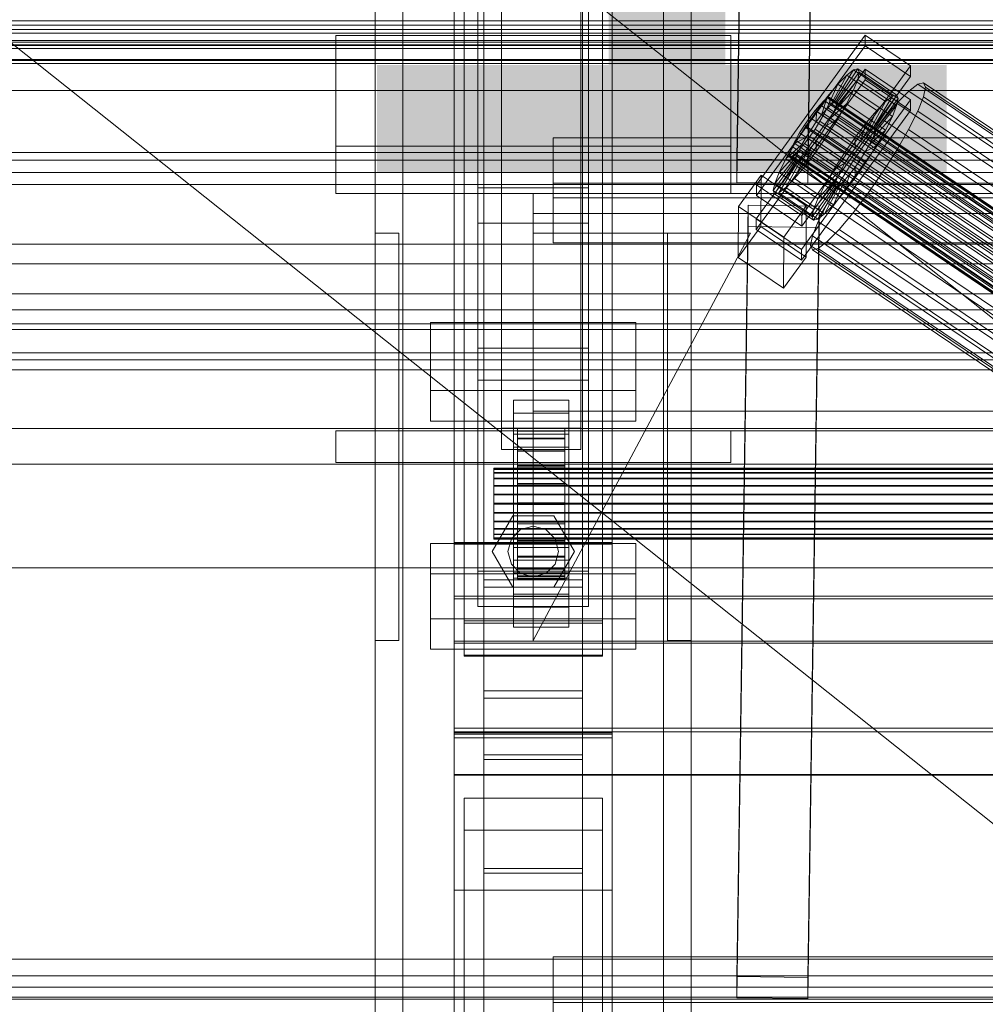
# Model space of a CAD drawing. Header units: millimetres. Extents: x -2233 to 61924, y -68080 to 6847.
# Tile 54 of 256: x -560 to -316, y -35410 to -35161. Entities that reach past the tile are written whole.
import ezdxf

# ---------------------------------------------------------------- set-up
doc = ezdxf.new("R2010")
doc.units = ezdxf.units.MM
for name, color, linetype, lineweight in [('COTAS_O', 1, 'Continuous', 0), ('COTAS_P', 1, 'Continuous', 0), ('frontal_briquetadora', 7, 'Continuous', 0), ('frontal_C01', 7, 'Continuous', 0), ('frontal_C02', 7, 'Continuous', 0), ('frontal_C03', 7, 'Continuous', 0), ('frontal_secador', 7, 'Continuous', 0)]:
    doc.layers.add(name, color=color, linetype=linetype, lineweight=lineweight)
doc.dimstyles.new('R19_100', dxfattribs={"dimtxt": 250, "dimasz": 150, "dimexe": 150, "dimexo": 80, "dimgap": 100, "dimtad": 1, "dimtih": 1, "dimtoh": 1, "dimdsep": 46, "dimcen": 0.09, "dimadec": 0, "dimazin": 0, "dimtfac": 1, "dimtdec": 4, "dimtofl": 0, "dimtmove": 0, "dimatfit": 3, "dimfxl": 1, "dimtolj": 1, "dimtzin": 0, "dimarcsym": 0})

# ---------------------------------------------------------------- blocks, each defined once
blk = doc.blocks.new('DIM_R28_48')
at = {"layer": 'COTAS_P'}
for p, q in [((-1750, -34600), (-1600, -34555)), ((2600, -34600), (2450, -34555)), ((-1750, -35500), (-1750, -34600)), ((-1750, -34600), (2600, -34600)), ((-1750, -34600), (-1600, -34645)), ((2600, -34600), (2450, -34645)), ((2600, -35500), (2600, -34600))]:
    blk.add_line(p, q, dxfattribs=at)
blk.add_text('4350 P', height=250, dxfattribs=at).set_placement((425, -34500))
blk = doc.blocks.new('DIM_R28_54')
at = {"layer": 'COTAS_O'}
for p, q in [((-1850, -34900), (-1850, -35600)), ((-150, -34900), (-150, -35600)), ((-1850, -35600), (-1700, -35555)), ((-150, -35600), (-300, -35555)), ((-150, -35600), (-1850, -35600)), ((-1850, -35600), (-1700, -35645)), ((-150, -35600), (-300, -35645))]:
    blk.add_line(p, q, dxfattribs=at)
blk.add_text('1700 O', height=250, rotation=180, dxfattribs=at).set_placement((-1000, -35700))
blk = doc.blocks.new('DIM_R28_58')
at = {"layer": 'COTAS_O'}
for p, q in [((-1480, -35300), (-1330, -35255)), ((490, -35300), (340, -35255)), ((-1480, -36000), (-1480, -35300)), ((-1480, -35300), (490, -35300)), ((-1480, -35300), (-1330, -35345)), ((490, -35300), (340, -35345)), ((490, -36000), (490, -35300))]:
    blk.add_line(p, q, dxfattribs=at)
blk.add_text('1970 O', height=250, dxfattribs=at).set_placement((-495, -35200))
blk = doc.blocks.new('DIM_R28_60')
at = {"layer": 'COTAS_O'}
for p, q in [((-1400, -35300), (-1250, -35255)), ((1400, -35300), (1250, -35255)), ((-1400, -36000), (-1400, -35300)), ((-1400, -35300), (1400, -35300)), ((-1400, -35300), (-1250, -35345)), ((1400, -35300), (1250, -35345)), ((1400, -36000), (1400, -35300))]:
    blk.add_line(p, q, dxfattribs=at)
blk.add_text('2800 O', height=250, dxfattribs=at).set_placement((0, -35200))

msp = doc.modelspace()

# ---------------------------------------------------------------- linework, layer by layer
at = {"layer": 'frontal_briquetadora'}
for p, q in [((-674.804, -34950), (340, -35756.525)), ((-720.639, -35041.307), (340, -35884.261))]:
    msp.add_line(p, q, dxfattribs=at)
at = {"layer": 'frontal_C01'}
for p, q in [((-470, -35975), (-470, -34599.343)), ((-463, -35975), (-463, -34599.343)), ((-397, -35975), (-397, -34599.343)), ((-390, -35975), (-390, -34599.343)), ((-442.5, -35304.951), (-442.5, -34702.151)), ((-417.5, -34702.151), (-417.5, -35304.951)), ((-442.5, -35331.131), (-442.5, -34728.332)), ((-417.5, -35331.131), (-417.5, -34728.332)), ((-450, -35293.967), (-450, -34970.428)), ((-410, -34970.428), (-410, -35293.967)), ((-450, -35342.115), (-450, -35018.576)), ((-450, -35343.06), (-450, -35019.521)), ((-410, -35342.115), (-410, -35018.576)), ((-410, -35019.521), (-410, -35343.06)), ((-447.5, -35313.997), (-447.5, -35034.736)), ((-412.5, -35034.736), (-412.5, -35313.997)), ((-447.5, -35322.085), (-447.5, -35042.824)), ((-412.5, -35322.085), (-412.5, -35042.824)), ((-450, -35381.578), (-450, -35058.04)), ((-410, -35381.578), (-410, -35058.04)), ((-438, -35264.72), (-438, -35116.199)), ((-418, -35116.199), (-418, -35264.72)), ((-438, -35121.592), (-438, -35270.113)), ((-418, -35270.113), (-418, -35121.592)), ((-444, -35244.457), (-444, -35148.266)), ((-416, -35148.266), (-416, -35244.457)), ((-444, -35156.354), (-444, -35252.546)), ((-416, -35252.546), (-416, -35156.354)), ((-480, -35193.382), (-480, -35165.384)), ((-480, -35165.384), (-380, -35165.384)), ((-480, -35205.382), (-480, -35165.384)), ((-380, -35165.384), (-380, -35193.382)), ((-380, -35165.384), (-380, -35205.382)), ((-373.501, -35203.13), (-345.969, -35165.276)), ((-345.981, -35167.972), (-345.969, -35165.276)), ((-345.969, -35165.276), (-334.501, -35173.012)), ((-345.981, -35167.972), (-373.513, -35205.826)), ((-334.513, -35175.708), (-345.981, -35167.972)), ((-373.539, -35211.758), (-346.008, -35173.904)), ((-334.501, -35173.012), (-362.033, -35210.867)), ((-354.71, -35182.894), (-350.645, -35175.411)), ((-353.892, -35182.269), (-348.918, -35174.091)), ((-353.378, -35182.145), (-347.835, -35173.83)), ((-353.205, -35182.531), (-347.47, -35174.645)), ((-350.645, -35175.411), (-352.899, -35177.701)), ((-348.918, -35174.091), (-350.645, -35175.411)), ((-350.645, -35175.411), (-340.816, -35182.042)), ((-347.835, -35173.83), (-348.918, -35174.091)), ((-348.918, -35174.091), (-339.088, -35180.722)), ((-347.847, -35176.481), (-347.47, -35174.645)), ((-347.835, -35173.83), (-338.005, -35180.461)), ((-347.47, -35174.645), (-347.835, -35173.83)), ((-347.47, -35174.645), (-337.64, -35181.276)), ((-346.02, -35176.6), (-346.008, -35173.904)), ((-346.008, -35173.904), (-334.539, -35181.64)), ((-334.501, -35173.012), (-334.513, -35175.708)), ((-346.02, -35176.6), (-373.551, -35214.454)), ((-362.045, -35213.563), (-334.513, -35175.708)), ((-355.777, -35183.979), (-352.899, -35177.701)), ((-352.899, -35177.701), (-355.525, -35180.803)), ((-353.384, -35183.401), (-347.847, -35176.481)), ((-352.899, -35177.701), (-343.069, -35184.332)), ((-348.941, -35179.214), (-347.847, -35176.481)), ((-347.847, -35176.481), (-338.017, -35183.112)), ((-334.551, -35184.336), (-346.02, -35176.6)), ((-332.629, -35177.699), (-334.938, -35179.464)), ((-331.181, -35177.349), (-332.629, -35177.699)), ((-332.629, -35177.699), (-148.32, -35302.034)), ((-330.692, -35178.439), (-331.181, -35177.349)), ((-331.181, -35177.349), (-146.872, -35301.684)), ((-353.902, -35184.695), (-348.941, -35179.214)), ((-350.678, -35182.656), (-348.941, -35179.214)), ((-348.941, -35179.214), (-339.111, -35185.845)), ((-334.938, -35179.464), (-337.95, -35182.524)), ((-334.938, -35179.464), (-150.629, -35303.799)), ((-331.197, -35180.894), (-330.692, -35178.439)), ((-330.692, -35178.439), (-146.383, -35302.774)), ((-334.539, -35181.64), (-362.071, -35219.494)), ((-357.415, -35182.873), (-358.659, -35184.343)), ((-355.525, -35180.803), (-358.345, -35184.506)), ((-356.348, -35181.789), (-357.415, -35182.873)), ((-357.415, -35182.873), (-143.617, -35327.102)), ((-357.021, -35185.448), (-355.525, -35180.803)), ((-355.53, -35181.164), (-356.348, -35181.789)), ((-356.348, -35181.789), (-142.549, -35326.017)), ((-355.777, -35183.979), (-354.71, -35182.894)), ((-355.541, -35183.59), (-355.022, -35182.296)), ((-355.017, -35181.04), (-355.53, -35181.164)), ((-355.53, -35181.164), (-141.731, -35325.392)), ((-355.525, -35180.803), (-345.695, -35187.434)), ((-355.022, -35182.296), (-354.844, -35181.426)), ((-355.022, -35182.296), (-141.224, -35326.524)), ((-354.844, -35181.426), (-355.017, -35181.04)), ((-355.017, -35181.04), (-141.218, -35325.268)), ((-354.844, -35181.426), (-141.045, -35325.654)), ((-354.725, -35186.326), (-350.678, -35182.656)), ((-354.71, -35182.894), (-353.892, -35182.269)), ((-344.88, -35189.525), (-354.71, -35182.894)), ((-353.892, -35182.269), (-353.378, -35182.145)), ((-344.062, -35188.9), (-353.892, -35182.269)), ((-353.205, -35182.531), (-353.384, -35183.401)), ((-343.549, -35188.776), (-353.378, -35182.145)), ((-353.378, -35182.145), (-353.205, -35182.531)), ((-343.376, -35189.162), (-353.205, -35182.531)), ((-352.938, -35186.573), (-350.678, -35182.656)), ((-350.678, -35182.656), (-340.848, -35189.287)), ((-340.816, -35182.042), (-344.88, -35189.525)), ((-339.088, -35180.722), (-344.062, -35188.9)), ((-338.005, -35180.461), (-343.549, -35188.776)), ((-337.64, -35181.276), (-343.376, -35189.162)), ((-343.069, -35184.332), (-340.816, -35182.042)), ((-337.95, -35182.524), (-341.461, -35186.671)), ((-340.816, -35182.042), (-339.088, -35180.722)), ((-339.088, -35180.722), (-338.005, -35180.461)), ((-337.64, -35181.276), (-338.017, -35183.112)), ((-338.005, -35180.461), (-337.64, -35181.276)), ((-337.95, -35182.524), (-153.641, -35306.859)), ((-334.539, -35181.64), (-334.551, -35184.336)), ((-332.659, -35184.547), (-331.197, -35180.894)), ((-331.197, -35180.894), (-146.887, -35305.229)), ((-362.083, -35222.19), (-334.551, -35184.336)), ((-358.345, -35184.506), (-361.166, -35188.559)), ((-358.659, -35184.343), (-359.995, -35186.097)), ((-358.659, -35184.343), (-144.861, -35328.571)), ((-358.345, -35184.506), (-358.357, -35187.202)), ((-348.515, -35191.137), (-358.345, -35184.506)), ((-357.434, -35187.076), (-356.363, -35185.221)), ((-357.021, -35185.448), (-355.777, -35183.979)), ((-356.363, -35185.221), (-355.541, -35183.59)), ((-356.363, -35185.221), (-142.565, -35329.449)), ((-345.947, -35190.61), (-355.777, -35183.979)), ((-355.541, -35183.59), (-141.742, -35327.818)), ((-353.902, -35184.695), (-354.725, -35186.326)), ((-353.384, -35183.401), (-353.902, -35184.695)), ((-344.073, -35191.327), (-353.902, -35184.695)), ((-343.554, -35190.032), (-353.384, -35183.401)), ((-343.069, -35184.332), (-345.947, -35190.61)), ((-345.695, -35187.434), (-343.069, -35184.332)), ((-338.017, -35183.112), (-343.554, -35190.032)), ((-338.017, -35183.112), (-339.111, -35185.845)), ((-334.981, -35189.149), (-332.659, -35184.547)), ((-332.659, -35184.547), (-148.35, -35308.882)), ((-359.995, -35186.097), (-361.332, -35188.017)), ((-146.196, -35330.325), (-359.995, -35186.097)), ((-359.693, -35189.122), (-358.357, -35187.202)), ((-358.68, -35189.031), (-357.434, -35187.076)), ((-358.357, -35187.202), (-357.021, -35185.448)), ((-358.357, -35187.202), (-348.527, -35193.834)), ((-357.434, -35187.076), (-143.635, -35331.305)), ((-347.191, -35192.079), (-357.021, -35185.448)), ((-354.725, -35186.326), (-355.796, -35188.181)), ((-355.796, -35188.181), (-352.938, -35186.573)), ((-355.569, -35190.699), (-352.938, -35186.573)), ((-344.895, -35192.957), (-354.725, -35186.326)), ((-352.938, -35186.573), (-343.108, -35193.204)), ((-348.515, -35191.137), (-345.695, -35187.434)), ((-345.695, -35187.434), (-347.191, -35192.079)), ((-341.461, -35186.671), (-345.231, -35191.622)), ((-339.111, -35185.845), (-344.073, -35191.327)), ((-341.461, -35186.671), (-157.152, -35311.006)), ((-339.111, -35185.845), (-340.848, -35189.287)), ((-361.166, -35188.559), (-363.797, -35192.685)), ((-362.578, -35189.971), (-363.648, -35191.827)), ((-361.332, -35188.017), (-362.578, -35189.971)), ((-362.578, -35189.971), (-148.779, -35334.199)), ((-361.332, -35188.017), (-147.533, -35332.245)), ((-359.693, -35189.122), (-361.166, -35188.559)), ((-361.166, -35188.559), (-351.336, -35195.19)), ((-360.939, -35191.076), (-359.693, -35189.122)), ((-360.017, -35190.95), (-358.68, -35189.031)), ((-349.863, -35195.753), (-359.693, -35189.122)), ((-358.68, -35189.031), (-144.881, -35333.259)), ((-357.042, -35190.136), (-358.378, -35192.055)), ((-355.796, -35188.181), (-357.042, -35190.136)), ((-357.042, -35190.136), (-355.569, -35190.699)), ((-347.212, -35196.767), (-357.042, -35190.136)), ((-345.966, -35194.813), (-355.796, -35188.181)), ((-344.88, -35189.525), (-345.947, -35190.61)), ((-340.848, -35189.287), (-344.895, -35192.957)), ((-344.062, -35188.9), (-344.88, -35189.525)), ((-344.073, -35191.327), (-343.554, -35190.032)), ((-343.549, -35188.776), (-344.062, -35188.9)), ((-343.554, -35190.032), (-343.376, -35189.162)), ((-343.376, -35189.162), (-343.549, -35188.776)), ((-340.848, -35189.287), (-343.108, -35193.204)), ((-338.003, -35194.386), (-334.981, -35189.149)), ((-334.981, -35189.149), (-150.672, -35313.483)), ((-363.797, -35192.685), (-366.057, -35196.602)), ((-363.648, -35191.827), (-364.471, -35193.457)), ((-360.939, -35191.076), (-363.797, -35192.685)), ((-363.797, -35192.685), (-353.967, -35199.316)), ((-363.648, -35191.827), (-149.85, -35336.055)), ((-362.596, -35194.174), (-361.352, -35192.705)), ((-362.01, -35192.932), (-360.939, -35191.076)), ((-361.352, -35192.705), (-360.017, -35190.95)), ((-361.352, -35192.705), (-147.554, -35336.933)), ((-351.109, -35197.707), (-360.939, -35191.076)), ((-360.017, -35190.95), (-146.218, -35335.179)), ((-358.378, -35192.055), (-359.714, -35193.81)), ((-358.39, -35194.752), (-355.569, -35190.699)), ((-358.378, -35192.055), (-358.39, -35194.752)), ((-348.548, -35198.687), (-358.378, -35192.055)), ((-355.569, -35190.699), (-345.739, -35197.33)), ((-351.336, -35195.19), (-348.515, -35191.137)), ((-345.231, -35191.622), (-349.002, -35197.04)), ((-348.527, -35193.834), (-348.515, -35191.137)), ((-347.191, -35192.079), (-348.527, -35193.834)), ((-345.947, -35190.61), (-347.191, -35192.079)), ((-160.922, -35315.957), (-345.231, -35191.622)), ((-344.895, -35192.957), (-344.073, -35191.327)), ((-380, -35193.382), (-480, -35193.382)), ((-480, -35193.382), (-480, -35205.382)), ((-380, -35205.382), (-380, -35193.382)), ((-362.833, -35194.562), (-367.794, -35200.044)), ((-362.01, -35192.932), (-366.057, -35196.602)), ((-364.989, -35194.752), (-365.168, -35195.621)), ((-364.471, -35193.457), (-364.989, -35194.752)), ((-364.989, -35194.752), (-151.191, -35338.98)), ((-364.482, -35195.884), (-363.664, -35195.258)), ((-364.471, -35193.457), (-150.672, -35337.686)), ((-360.958, -35195.279), (-363.836, -35201.557)), ((-363.664, -35195.258), (-362.596, -35194.174)), ((-363.664, -35195.258), (-149.865, -35339.487)), ((-363.351, -35195.857), (-362.833, -35194.562)), ((-362.833, -35194.562), (-362.01, -35192.932)), ((-353.003, -35201.194), (-362.833, -35194.562)), ((-362.596, -35194.174), (-148.798, -35338.402)), ((-360.958, -35195.279), (-362.025, -35196.364)), ((-352.18, -35199.563), (-362.01, -35192.932)), ((-359.714, -35193.81), (-361.21, -35198.455)), ((-361.21, -35198.455), (-358.39, -35194.752)), ((-359.714, -35193.81), (-360.958, -35195.279)), ((-351.128, -35201.91), (-360.958, -35195.279)), ((-349.884, -35200.441), (-359.714, -35193.81)), ((-358.39, -35194.752), (-348.56, -35201.383)), ((-353.967, -35199.316), (-351.336, -35195.19)), ((-351.336, -35195.19), (-349.863, -35195.753)), ((-348.527, -35193.834), (-349.863, -35195.753)), ((-347.212, -35196.767), (-345.966, -35194.813)), ((-345.966, -35194.813), (-344.895, -35192.957)), ((-343.108, -35193.204), (-345.966, -35194.813)), ((-343.108, -35193.204), (-345.739, -35197.33)), ((-341.52, -35199.901), (-338.003, -35194.386)), ((-338.003, -35194.386), (-153.694, -35318.72)), ((-363.53, -35196.727), (-369.265, -35204.613)), ((-363.357, -35197.113), (-368.9, -35205.428)), ((-363.351, -35195.857), (-368.888, -35202.777)), ((-362.843, -35196.989), (-367.817, -35205.167)), ((-366.057, -35196.602), (-367.794, -35200.044)), ((-362.025, -35196.364), (-366.09, -35203.847)), ((-366.057, -35196.602), (-356.228, -35203.233)), ((-365.168, -35195.621), (-364.995, -35196.008)), ((-365.168, -35195.621), (-151.369, -35339.85)), ((-364.995, -35196.008), (-364.482, -35195.884)), ((-364.995, -35196.008), (-151.196, -35340.236)), ((-364.482, -35195.884), (-150.683, -35340.112)), ((-363.53, -35196.727), (-363.351, -35195.857)), ((-363.357, -35197.113), (-363.53, -35196.727)), ((-353.7, -35203.358), (-363.53, -35196.727)), ((-362.843, -35196.989), (-363.357, -35197.113)), ((-353.527, -35203.744), (-363.357, -35197.113)), ((-353.521, -35202.488), (-363.351, -35195.857)), ((-362.025, -35196.364), (-362.843, -35196.989)), ((-353.014, -35203.62), (-362.843, -35196.989)), ((-352.196, -35202.995), (-362.025, -35196.364)), ((-353.967, -35199.316), (-351.109, -35197.707)), ((-349.002, -35197.04), (-352.519, -35202.555)), ((-351.109, -35197.707), (-352.18, -35199.563)), ((-349.863, -35195.753), (-351.109, -35197.707)), ((-349.002, -35197.04), (-164.693, -35321.375)), ((-345.739, -35197.33), (-348.56, -35201.383)), ((-348.548, -35198.687), (-347.212, -35196.767)), ((-345.739, -35197.33), (-347.212, -35196.767)), ((-367.794, -35200.044), (-368.888, -35202.777)), ((-367.794, -35200.044), (-357.964, -35206.675)), ((-363.836, -35201.557), (-361.21, -35198.455)), ((-361.21, -35198.455), (-351.38, -35205.086)), ((-356.228, -35203.233), (-353.967, -35199.316)), ((-356.228, -35203.233), (-352.18, -35199.563)), ((-352.18, -35199.563), (-353.003, -35201.194)), ((-349.884, -35200.441), (-348.548, -35198.687)), ((-348.56, -35201.383), (-348.548, -35198.687)), ((-345.291, -35205.319), (-341.52, -35199.901)), ((-341.52, -35199.901), (-157.211, -35324.236)), ((-378.086, -35208.63), (-372.35, -35200.744)), ((-372.408, -35213.686), (-372.35, -35200.744)), ((-372.35, -35200.744), (-360.882, -35208.48)), ((-368.888, -35202.777), (-369.265, -35204.613)), ((-368.888, -35202.777), (-359.058, -35209.408)), ((-366.09, -35203.847), (-363.836, -35201.557)), ((-363.836, -35201.557), (-354.006, -35208.188)), ((-359.058, -35209.408), (-353.521, -35202.488)), ((-357.964, -35206.675), (-353.003, -35201.194)), ((-352.519, -35202.555), (-355.541, -35207.792)), ((-354.006, -35208.188), (-351.128, -35201.91)), ((-353.521, -35202.488), (-353.7, -35203.358)), ((-353.003, -35201.194), (-353.521, -35202.488)), ((-352.519, -35202.555), (-168.21, -35326.89)), ((-352.196, -35202.995), (-351.128, -35201.91)), ((-351.38, -35205.086), (-349.884, -35200.441)), ((-348.56, -35201.383), (-351.38, -35205.086)), ((-351.128, -35201.91), (-349.884, -35200.441)), ((-373.501, -35203.13), (-373.513, -35205.826)), ((-362.033, -35210.867), (-373.501, -35203.13)), ((-369.265, -35204.613), (-368.9, -35205.428)), ((-369.265, -35204.613), (-359.436, -35211.244)), ((-368.9, -35205.428), (-367.817, -35205.167)), ((-367.817, -35205.167), (-366.09, -35203.847)), ((-367.817, -35205.167), (-357.987, -35211.798)), ((-366.09, -35203.847), (-356.26, -35210.478)), ((-359.436, -35211.244), (-353.7, -35203.358)), ((-359.07, -35212.059), (-353.527, -35203.744)), ((-357.987, -35211.798), (-353.014, -35203.62)), ((-357.964, -35206.675), (-356.228, -35203.233)), ((-356.26, -35210.478), (-352.196, -35202.995)), ((-351.38, -35205.086), (-354.006, -35208.188)), ((-353.7, -35203.358), (-353.527, -35203.744)), ((-353.527, -35203.744), (-353.014, -35203.62)), ((-353.014, -35203.62), (-352.196, -35202.995)), ((-349.061, -35210.27), (-345.291, -35205.319)), ((-345.291, -35205.319), (-160.982, -35329.653)), ((-480, -35205.382), (-380, -35205.382)), ((-430, -35205.382), (-430, -35210.382)), ((430, -35205.382), (-430, -35205.382)), ((-373.513, -35205.826), (-362.045, -35213.563)), ((-368.9, -35205.428), (-359.07, -35212.059)), ((-359.058, -35209.408), (-357.964, -35206.675)), ((-355.541, -35207.792), (-357.863, -35212.394)), ((-355.541, -35207.792), (-171.232, -35332.127)), ((-378.512, -35403.375), (-375.644, -35208.264)), ((-378.086, -35208.63), (-378.143, -35221.572)), ((-366.618, -35216.367), (-378.086, -35208.63)), ((-375.644, -35213.657), (-375.644, -35208.264)), ((-375.644, -35208.264), (-357.646, -35208.509)), ((-360.882, -35208.48), (-366.618, -35216.367)), ((-360.882, -35208.48), (-360.939, -35221.422)), ((-357.646, -35208.509), (-360.514, -35403.62)), ((-359.436, -35211.244), (-359.058, -35209.408)), ((-357.646, -35208.509), (-357.646, -35213.902)), ((-354.006, -35208.188), (-356.26, -35210.478)), ((-352.572, -35214.417), (-349.061, -35210.27)), ((-349.061, -35210.27), (-164.752, -35334.605)), ((430, -35210.382), (-430, -35210.382)), ((-430, -35210.382), (-430, -35260.382)), ((-373.539, -35211.758), (-373.551, -35214.454)), ((-362.071, -35219.494), (-373.539, -35211.758)), ((-362.045, -35213.563), (-362.033, -35210.867)), ((-359.07, -35212.059), (-359.436, -35211.244)), ((-357.863, -35212.394), (-359.326, -35216.047)), ((-357.987, -35211.798), (-359.07, -35212.059)), ((-356.26, -35210.478), (-357.987, -35211.798)), ((-357.863, -35212.394), (-173.554, -35336.729)), ((-378.512, -35408.767), (-375.644, -35213.657)), ((-372.408, -35213.686), (-378.143, -35221.572)), ((-357.646, -35213.902), (-375.644, -35213.657)), ((-373.551, -35214.454), (-362.083, -35222.19)), ((-360.939, -35221.422), (-372.408, -35213.686)), ((-360.514, -35409.013), (-357.646, -35213.902)), ((-355.584, -35217.477), (-352.572, -35214.417)), ((-352.572, -35214.417), (-168.263, -35338.752)), ((-470, -35318.382), (-470, -35215.382)), ((-470, -35215.382), (-464, -35215.382)), ((-464, -35318.382), (-464, -35215.382)), ((-430, -35318.382), (-375, -35215.382)), ((-375, -35215.382), (-430, -35215.382)), ((-430, -35215.382), (-430, -35318.382)), ((-396, -35318.382), (-396, -35215.382)), ((-396, -35215.382), (-390, -35215.382)), ((-390, -35318.382), (-390, -35215.382)), ((-366.675, -35229.308), (-366.618, -35216.367)), ((-359.326, -35216.047), (-359.83, -35218.502)), ((-359.326, -35216.047), (-175.016, -35340.381)), ((-357.893, -35219.242), (-355.584, -35217.477)), ((-355.584, -35217.477), (-171.275, -35341.812)), ((-362.083, -35222.19), (-362.071, -35219.494)), ((-359.83, -35218.502), (-359.341, -35219.592)), ((-359.83, -35218.502), (-175.521, -35342.836)), ((-359.341, -35219.592), (-357.893, -35219.242)), ((-359.341, -35219.592), (-175.032, -35343.926)), ((-357.893, -35219.242), (-173.584, -35343.577)), ((-378.143, -35221.572), (-366.675, -35229.308)), ((-366.675, -35229.308), (-360.939, -35221.422)), ((-456, -35255.203), (-456, -35237.948)), ((-456, -35237.948), (-404, -35237.948)), ((-456, -35245.651), (-456, -35237.948)), ((-404, -35237.948), (-404, -35255.203)), ((-404, -35237.948), (-404, -35245.651)), ((-416, -35244.457), (-444, -35244.457)), ((-444, -35244.457), (-444, -35252.546)), ((-416, -35252.546), (-416, -35244.457)), ((-404, -35245.651), (-456, -35245.651)), ((-456, -35245.651), (-456, -35262.907)), ((-404, -35262.907), (-404, -35245.651)), ((-444, -35252.546), (-416, -35252.546)), ((-404, -35255.203), (-456, -35255.203)), ((-456, -35255.203), (-456, -35262.907)), ((-435, -35260.868), (-435, -35257.633)), ((-435, -35257.633), (-421, -35257.633)), ((-435, -35298.078), (-435, -35257.633)), ((-421, -35257.633), (-421, -35260.868)), ((-421, -35257.633), (-421, -35298.078)), ((-404, -35262.907), (-404, -35255.203)), ((-421, -35260.868), (-435, -35260.868)), ((-435, -35260.868), (-435, -35301.313)), ((-430, -35260.382), (-430, -35265.382)), ((430, -35260.382), (-430, -35260.382)), ((-421, -35301.313), (-421, -35260.868)), ((-456, -35262.907), (-404, -35262.907)), ((-418, -35264.72), (-438, -35264.72)), ((-438, -35264.72), (-438, -35270.113)), ((-434, -35274.788), (-434, -35264.788)), ((-434, -35264.788), (-434, -35265.38)), ((-434, -35264.788), (-422, -35264.788)), ((-434, -35265.491), (-434, -35264.788)), ((-422, -35265.38), (-422, -35264.788)), ((-422, -35264.788), (-422, -35274.788)), ((-422, -35264.788), (-422, -35265.491)), ((-418, -35270.113), (-418, -35264.72)), ((-480, -35265.382), (-380, -35265.382)), ((-480, -35273.382), (-480, -35265.382)), ((-435, -35269.496), (-435, -35266.261)), ((-435, -35266.261), (-421, -35266.261)), ((-435, -35306.705), (-435, -35266.261)), ((-434, -35275.068), (-434, -35265.38)), ((-434, -35265.38), (-434, -35267.227)), ((-434, -35265.38), (-422, -35265.38)), ((-434, -35275.12), (-434, -35265.491)), ((-434, -35265.491), (-422, -35265.491)), ((-434, -35267.44), (-434, -35265.491)), ((-434, -35275.943), (-434, -35267.227)), ((-434, -35267.227), (-434, -35270.202)), ((-434, -35267.227), (-422, -35267.227)), ((-434, -35276.044), (-434, -35267.44)), ((-434, -35267.44), (-422, -35267.44)), ((-434, -35270.503), (-434, -35267.44)), ((430, -35265.382), (-430, -35265.382)), ((-422, -35267.227), (-422, -35265.38)), ((-422, -35265.38), (-422, -35275.068)), ((-422, -35265.491), (-422, -35275.12)), ((-422, -35265.491), (-422, -35267.44)), ((-422, -35270.202), (-422, -35267.227)), ((-422, -35267.227), (-422, -35275.943)), ((-422, -35267.44), (-422, -35276.044)), ((-422, -35267.44), (-422, -35270.503)), ((-421, -35266.261), (-421, -35269.496)), ((-421, -35266.261), (-421, -35306.705)), ((-380, -35273.382), (-380, -35265.382)), ((-438, -35270.113), (-418, -35270.113)), ((-421, -35269.496), (-435, -35269.496)), ((-435, -35269.496), (-435, -35309.941)), ((-421, -35309.941), (-421, -35269.496)), ((-434, -35277.352), (-434, -35270.202)), ((-434, -35270.202), (-434, -35274.103)), ((-434, -35270.202), (-422, -35270.202)), ((-434, -35277.495), (-434, -35270.503)), ((-434, -35270.503), (-422, -35270.503)), ((-434, -35274.472), (-434, -35270.503)), ((-422, -35274.103), (-422, -35270.202)), ((-422, -35270.202), (-422, -35277.352)), ((-422, -35270.503), (-422, -35277.495)), ((-422, -35270.503), (-422, -35274.472)), ((-480, -35273.382), (-380, -35273.382)), ((-470, -35273.382), (-463, -35273.382)), ((-470, -35975), (-470, -35273.382)), ((-463, -35975), (-463, -35273.382)), ((-463, -35273.382), (-397, -35273.382)), ((-440, -35275.12), (-440, -35274.788)), ((-440, -35274.788), (-440, -35275.068)), ((-440, -35274.788), (440, -35274.788)), ((-440, -35275.068), (-440, -35275.943)), ((-440, -35275.068), (440, -35275.068)), ((-434, -35279.2), (-434, -35274.103)), ((-434, -35274.103), (-434, -35278.664)), ((-434, -35274.103), (-422, -35274.103)), ((-434, -35279.374), (-434, -35274.472)), ((-434, -35274.472), (-422, -35274.472)), ((-434, -35279.075), (-434, -35274.472)), ((-434, -35275.068), (-434, -35274.788)), ((-422, -35274.788), (-434, -35274.788)), ((-434, -35274.788), (-434, -35275.12)), ((-434, -35275.943), (-434, -35275.068)), ((-422, -35275.068), (-434, -35275.068)), ((-422, -35278.664), (-422, -35274.103)), ((-422, -35274.103), (-422, -35279.2)), ((-422, -35274.472), (-422, -35279.374)), ((-422, -35274.472), (-422, -35279.075)), ((-422, -35274.788), (-422, -35275.068)), ((-422, -35275.12), (-422, -35274.788)), ((-422, -35275.068), (-422, -35275.943)), ((-397, -35273.382), (-390, -35273.382)), ((-397, -35975), (-397, -35273.382)), ((-390, -35975), (-390, -35273.382)), ((-440, -35276.044), (-440, -35275.12)), ((-440, -35275.12), (440, -35275.12)), ((-440, -35275.943), (-440, -35277.352)), ((-440, -35275.943), (440, -35275.943)), ((-440, -35277.495), (-440, -35276.044)), ((-440, -35276.044), (440, -35276.044)), ((-440, -35277.352), (-440, -35279.2)), ((-440, -35277.352), (440, -35277.352)), ((-440, -35279.374), (-440, -35277.495)), ((-440, -35277.495), (440, -35277.495)), ((-422, -35275.12), (-434, -35275.12)), ((-434, -35275.12), (-434, -35276.044)), ((-434, -35277.352), (-434, -35275.943)), ((-422, -35275.943), (-434, -35275.943)), ((-422, -35276.044), (-434, -35276.044)), ((-434, -35276.044), (-434, -35277.495)), ((-434, -35279.2), (-434, -35277.352)), ((-422, -35277.352), (-434, -35277.352)), ((-422, -35277.495), (-434, -35277.495)), ((-434, -35277.495), (-434, -35279.374)), ((-422, -35276.044), (-422, -35275.12)), ((-422, -35275.943), (-422, -35277.352)), ((-422, -35277.495), (-422, -35276.044)), ((-422, -35277.352), (-422, -35279.2)), ((-422, -35279.374), (-422, -35277.495)), ((-440, -35279.2), (-440, -35281.36)), ((-440, -35279.2), (440, -35279.2)), ((-440, -35281.555), (-440, -35279.374)), ((-440, -35279.374), (440, -35279.374)), ((-434, -35278.664), (-434, -35281.36)), ((-422, -35278.664), (-434, -35278.664)), ((-434, -35278.664), (-434, -35283.574)), ((-434, -35281.555), (-434, -35279.075)), ((-434, -35279.075), (-422, -35279.075)), ((-434, -35284), (-434, -35279.075)), ((-434, -35281.36), (-434, -35279.2)), ((-422, -35279.2), (-434, -35279.2)), ((-422, -35279.374), (-434, -35279.374)), ((-434, -35279.374), (-434, -35281.555)), ((-422, -35281.36), (-422, -35278.664)), ((-422, -35283.574), (-422, -35278.664)), ((-422, -35279.075), (-422, -35281.555)), ((-422, -35279.075), (-422, -35284)), ((-422, -35279.2), (-422, -35281.36)), ((-422, -35281.555), (-422, -35279.374)), ((-440, -35281.36), (-440, -35283.686)), ((440, -35281.36), (-440, -35281.36)), ((-440, -35283.888), (-440, -35281.555)), ((-440, -35281.555), (440, -35281.555)), ((-434, -35281.36), (-422, -35281.36)), ((-434, -35283.686), (-434, -35281.36)), ((-422, -35281.555), (-434, -35281.555)), ((-434, -35281.555), (-434, -35283.888)), ((-422, -35281.36), (-422, -35283.686)), ((-422, -35283.888), (-422, -35281.555)), ((-440, -35283.686), (-440, -35286.019)), ((-440, -35283.686), (440, -35283.686)), ((-440, -35286.213), (-440, -35283.888)), ((-440, -35283.888), (440, -35283.888)), ((-434, -35283.686), (-434, -35283.574)), ((-434, -35283.574), (-434, -35288.499)), ((-434, -35283.574), (-422, -35283.574)), ((-434, -35286.019), (-434, -35283.686)), ((-422, -35283.686), (-434, -35283.686)), ((-434, -35283.888), (-434, -35284)), ((-422, -35283.888), (-434, -35283.888)), ((-434, -35283.888), (-434, -35286.213)), ((-434, -35284), (-422, -35284)), ((-434, -35288.91), (-434, -35284)), ((-422, -35288.499), (-422, -35283.574)), ((-422, -35283.574), (-422, -35283.686)), ((-422, -35283.686), (-422, -35286.019)), ((-422, -35284), (-422, -35283.888)), ((-422, -35286.213), (-422, -35283.888)), ((-422, -35284), (-422, -35288.91)), ((-440.4, -35295.882), (-435.2, -35286.875)), ((-440, -35286.019), (-440, -35288.199)), ((-440, -35286.019), (440, -35286.019)), ((-440, -35288.374), (-440, -35286.213)), ((-440, -35286.213), (440, -35286.213)), ((-435.2, -35286.875), (-424.8, -35286.875)), ((-434, -35288.199), (-434, -35286.019)), ((-434, -35286.019), (-434, -35288.499)), ((-422, -35286.019), (-434, -35286.019)), ((-434, -35286.213), (-434, -35288.91)), ((-422, -35286.213), (-434, -35286.213)), ((-434, -35286.213), (-434, -35288.374)), ((-424.8, -35286.875), (-419.6, -35295.882)), ((-422, -35288.499), (-422, -35286.019)), ((-422, -35286.019), (-422, -35288.199)), ((-422, -35288.91), (-422, -35286.213)), ((-422, -35288.374), (-422, -35286.213)), ((-440, -35288.199), (-440, -35290.079)), ((-440, -35288.199), (440, -35288.199)), ((-440, -35290.222), (-440, -35288.374)), ((-440, -35288.374), (440, -35288.374)), ((-434, -35290.079), (-434, -35288.199)), ((-434, -35288.199), (-434, -35293.102)), ((-422, -35288.199), (-434, -35288.199)), ((-434, -35288.374), (-434, -35293.471)), ((-422, -35288.374), (-434, -35288.374)), ((-434, -35288.374), (-434, -35290.222)), ((-434, -35288.499), (-434, -35293.102)), ((-434, -35288.499), (-422, -35288.499)), ((-434, -35288.91), (-422, -35288.91)), ((-434, -35293.471), (-434, -35288.91)), ((-433.2, -35290.339), (-430, -35289.482)), ((-430, -35289.482), (-426.8, -35290.339)), ((-422, -35293.102), (-422, -35288.199)), ((-422, -35288.199), (-422, -35290.079)), ((-422, -35293.471), (-422, -35288.374)), ((-422, -35290.222), (-422, -35288.374)), ((-422, -35293.102), (-422, -35288.499)), ((-422, -35288.91), (-422, -35293.471)), ((-440, -35290.079), (-440, -35291.53)), ((-440, -35290.079), (440, -35290.079)), ((-440, -35291.631), (-440, -35290.222)), ((-440, -35290.222), (440, -35290.222)), ((-440, -35291.53), (-440, -35292.454)), ((-440, -35291.53), (440, -35291.53)), ((-440, -35292.506), (-440, -35291.631)), ((-440, -35291.631), (440, -35291.631)), ((-440, -35292.454), (-440, -35292.786)), ((-440, -35292.454), (440, -35292.454)), ((-440, -35292.786), (-440, -35292.506)), ((-440, -35292.506), (440, -35292.506)), ((-435.543, -35292.682), (-433.2, -35290.339)), ((-434, -35291.53), (-434, -35290.079)), ((-434, -35290.079), (-434, -35297.071)), ((-422, -35290.079), (-434, -35290.079)), ((-434, -35290.222), (-434, -35297.372)), ((-422, -35290.222), (-434, -35290.222)), ((-434, -35290.222), (-434, -35291.631)), ((-434, -35292.454), (-434, -35291.53)), ((-434, -35291.53), (-434, -35300.134)), ((-422, -35291.53), (-434, -35291.53)), ((-434, -35291.631), (-434, -35300.347)), ((-422, -35291.631), (-434, -35291.631)), ((-434, -35291.631), (-434, -35292.506)), ((-434, -35292.786), (-434, -35292.454)), ((-434, -35292.454), (-434, -35302.083)), ((-422, -35292.454), (-434, -35292.454)), ((-434, -35292.506), (-434, -35302.193)), ((-422, -35292.506), (-434, -35292.506)), ((-434, -35292.506), (-434, -35292.786)), ((-426.8, -35290.339), (-424.457, -35292.682)), ((-422, -35297.071), (-422, -35290.079)), ((-422, -35290.079), (-422, -35291.53)), ((-422, -35297.372), (-422, -35290.222)), ((-422, -35291.631), (-422, -35290.222)), ((-422, -35300.134), (-422, -35291.53)), ((-422, -35291.53), (-422, -35292.454)), ((-422, -35300.347), (-422, -35291.631)), ((-422, -35292.506), (-422, -35291.631)), ((-422, -35302.083), (-422, -35292.454)), ((-422, -35292.454), (-422, -35292.786)), ((-422, -35302.193), (-422, -35292.506)), ((-422, -35292.786), (-422, -35292.506)), ((-410, -35293.967), (-450, -35293.967)), ((-450, -35293.967), (-450, -35342.115)), ((-450, -35617.505), (-450, -35293.967)), ((-440, -35292.786), (440, -35292.786)), ((-436.4, -35295.882), (-435.543, -35292.682)), ((-435, -35307.322), (-435, -35294.919)), ((-435, -35294.919), (-421, -35294.919)), ((-435, -35302.623), (-435, -35294.919)), ((-434, -35292.786), (-434, -35302.786)), ((-422, -35292.786), (-434, -35292.786)), ((-434, -35293.102), (-434, -35297.071)), ((-434, -35293.102), (-422, -35293.102)), ((-434, -35293.471), (-422, -35293.471)), ((-434, -35297.372), (-434, -35293.471)), ((-424.457, -35292.682), (-423.6, -35295.882)), ((-422, -35302.786), (-422, -35292.786)), ((-422, -35297.071), (-422, -35293.102)), ((-422, -35293.471), (-422, -35297.372)), ((-421, -35294.919), (-421, -35307.322)), ((-421, -35294.919), (-421, -35302.623)), ((-410, -35342.115), (-410, -35293.967)), ((-410, -35293.967), (-410, -35617.505)), ((-435.2, -35304.889), (-440.4, -35295.882)), ((-435.543, -35299.082), (-436.4, -35295.882)), ((-434, -35297.071), (-434, -35300.134)), ((-434, -35297.071), (-422, -35297.071)), ((-434, -35297.372), (-422, -35297.372)), ((-434, -35300.347), (-434, -35297.372)), ((-419.6, -35295.882), (-424.8, -35304.889)), ((-423.6, -35295.882), (-424.457, -35299.082)), ((-422, -35300.134), (-422, -35297.071)), ((-422, -35297.372), (-422, -35300.347)), ((-433.2, -35301.425), (-435.543, -35299.082)), ((-421, -35298.078), (-435, -35298.078)), ((-435, -35298.078), (-435, -35301.313)), ((-424.457, -35299.082), (-426.8, -35301.425)), ((-421, -35301.313), (-421, -35298.078)), ((-435, -35301.313), (-421, -35301.313)), ((-434, -35300.134), (-434, -35302.083)), ((-434, -35300.134), (-422, -35300.134)), ((-434, -35300.347), (-422, -35300.347)), ((-434, -35302.193), (-434, -35300.347)), ((-434, -35302.083), (-434, -35302.786)), ((-434, -35302.083), (-422, -35302.083)), ((-434, -35302.193), (-422, -35302.193)), ((-434, -35302.786), (-434, -35302.193)), ((-430, -35302.282), (-433.2, -35301.425)), ((-426.8, -35301.425), (-430, -35302.282)), ((-422, -35302.083), (-422, -35300.134)), ((-422, -35300.347), (-422, -35302.193)), ((-422, -35302.786), (-422, -35302.083)), ((-422, -35302.193), (-422, -35302.786)), ((-417.5, -35303.051), (-442.5, -35303.051)), ((-442.5, -35303.051), (-442.5, -35333.031)), ((-442.5, -35347.329), (-442.5, -35303.051)), ((-442.5, -35331.131), (-442.5, -35304.951)), ((-442.5, -35304.951), (-417.5, -35304.951)), ((-424.8, -35304.889), (-435.2, -35304.889)), ((-421, -35302.623), (-435, -35302.623)), ((-435, -35302.623), (-435, -35315.025)), ((-434, -35302.786), (-422, -35302.786)), ((-421, -35315.025), (-421, -35302.623)), ((-417.5, -35333.031), (-417.5, -35303.051)), ((-417.5, -35303.051), (-417.5, -35347.329)), ((-417.5, -35304.951), (-417.5, -35331.131)), ((-421, -35306.705), (-435, -35306.705)), ((-435, -35306.705), (-435, -35309.941)), ((-421, -35307.322), (-435, -35307.322)), ((-435, -35307.322), (-435, -35315.025)), ((-421, -35309.941), (-421, -35306.705)), ((-421, -35315.025), (-421, -35307.322)), ((-450, -35318.618), (-450, -35307.834)), ((-450, -35307.834), (450, -35307.834)), ((-450, -35341.538), (-450, -35307.834)), ((-435, -35309.941), (-421, -35309.941)), ((-412.5, -35313.997), (-447.5, -35313.997)), ((-447.5, -35313.997), (-447.5, -35322.085)), ((-412.5, -35322.085), (-412.5, -35313.997)), ((-435, -35315.025), (-421, -35315.025)), ((-464, -35318.382), (-470, -35318.382)), ((450, -35318.618), (-450, -35318.618)), ((-450, -35318.618), (-450, -35352.322)), ((-390, -35318.382), (-396, -35318.382)), ((-447.5, -35322.085), (-412.5, -35322.085)), ((-417.5, -35331.131), (-442.5, -35331.131)), ((-442.5, -35333.031), (-417.5, -35333.031)), ((-442.5, -35377.309), (-442.5, -35333.031)), ((-417.5, -35377.309), (-417.5, -35333.031)), ((450, -35341.538), (-450, -35341.538)), ((-450, -35341.538), (-450, -35352.322)), ((-450, -35342.115), (-410, -35342.115)), ((-450, -35665.654), (-450, -35342.115)), ((-410, -35665.654), (-410, -35342.115)), ((-410, -35343.06), (-450, -35343.06)), ((-450, -35343.06), (-450, -35381.578)), ((-450, -35666.598), (-450, -35343.06)), ((-410, -35381.578), (-410, -35343.06)), ((-410, -35343.06), (-410, -35666.598)), ((-442.5, -35377.309), (-442.5, -35347.329)), ((-442.5, -35347.329), (-417.5, -35347.329)), ((-417.5, -35347.329), (-417.5, -35377.309)), ((-417.5, -35348.555), (-442.5, -35348.555)), ((-442.5, -35348.555), (-442.5, -35376.083)), ((-442.5, -35830.021), (-442.5, -35348.555)), ((-417.5, -35376.083), (-417.5, -35348.555)), ((-417.5, -35348.555), (-417.5, -35830.021)), ((-450, -35352.322), (450, -35352.322)), ((-447.5, -35366.363), (-447.5, -35358.275)), ((-447.5, -35358.275), (-412.5, -35358.275)), ((-447.5, -35637.535), (-447.5, -35358.275)), ((-412.5, -35358.275), (-412.5, -35366.363)), ((-412.5, -35358.275), (-412.5, -35637.535)), ((-412.5, -35366.363), (-447.5, -35366.363)), ((-447.5, -35645.624), (-447.5, -35366.363)), ((-412.5, -35645.624), (-412.5, -35366.363)), ((-442.5, -35376.083), (-417.5, -35376.083)), ((-442.5, -35857.548), (-442.5, -35376.083)), ((-417.5, -35857.548), (-417.5, -35376.083)), ((-417.5, -35377.309), (-442.5, -35377.309)), ((-450, -35381.578), (-410, -35381.578)), ((-450, -35705.117), (-450, -35381.578)), ((-410, -35705.117), (-410, -35381.578)), ((-425, -35412.142), (-425, -35398.445)), ((-425, -35398.445), (425, -35398.445)), ((-425, -35410.001), (-425, -35398.445)), ((-360.514, -35403.62), (-378.512, -35403.375)), ((-378.512, -35403.375), (-378.512, -35408.767)), ((-360.514, -35409.013), (-360.514, -35403.62)), ((-378.512, -35408.767), (-360.514, -35409.013)), ((425, -35410.001), (-425, -35410.001)), ((-425, -35410.001), (-425, -35423.698))]:
    msp.add_line(p, q, dxfattribs=at)
at = {"layer": 'frontal_C02'}
for p, q in [((-470, -35975), (-470, -33530.372)), ((-463, -35975), (-463, -33530.372)), ((-397, -35975), (-397, -33530.372)), ((-390, -35975), (-390, -33530.372)), ((-470, -35975), (-470, -34035.57)), ((-463, -35975), (-463, -34035.57)), ((-397, -35975), (-397, -34035.57)), ((-390, -35975), (-390, -34035.57)), ((-470, -35975), (-470, -34840.309)), ((-463, -35975), (-463, -34840.309)), ((-397, -35975), (-397, -34840.309)), ((-390, -35975), (-390, -34840.309)), ((-450, -35294.027), (-450, -34936.365)), ((-410, -34936.365), (-410, -35294.027)), ((-450, -35341.755), (-450, -34984.093)), ((-410, -35341.755), (-410, -34984.093)), ((-378.512, -35196.616), (-375.644, -35003.211)), ((-357.646, -35003.454), (-360.514, -35196.859)), ((-378.512, -35202.577), (-375.644, -35009.172)), ((-360.514, -35202.821), (-357.646, -35009.416)), ((-450, -35475.098), (-450, -35117.436)), ((-410, -35117.436), (-410, -35475.098)), ((-442.5, -35598.77), (-442.5, -35122.744)), ((-417.5, -35122.744), (-417.5, -35598.77)), ((-447.5, -35313.42), (-447.5, -35132.056)), ((-412.5, -35132.056), (-412.5, -35313.42)), ((-447.5, -35322.362), (-447.5, -35140.997)), ((-412.5, -35322.362), (-412.5, -35140.997)), ((-442.5, -35626.336), (-442.5, -35150.31)), ((-417.5, -35626.336), (-417.5, -35150.31)), ((-450, -35513.28), (-450, -35155.618)), ((-410, -35513.28), (-410, -35155.618)), ((-425, -35206.404), (-425, -35191.263)), ((-425, -35191.263), (425, -35191.263)), ((-425, -35202.717), (-425, -35191.263)), ((-360.514, -35196.859), (-378.512, -35196.616)), ((-378.512, -35196.616), (-378.512, -35202.577)), ((-360.514, -35202.821), (-360.514, -35196.859)), ((425, -35202.717), (-425, -35202.717)), ((-425, -35202.717), (-425, -35217.858)), ((-378.512, -35202.577), (-360.514, -35202.821)), ((-444, -35212.849), (-444, -35203.908)), ((-444, -35203.908), (-416, -35203.908)), ((-444, -35300.854), (-444, -35203.908)), ((-416, -35203.908), (-416, -35212.849)), ((-416, -35203.908), (-416, -35300.854)), ((425, -35206.404), (-425, -35206.404)), ((-425, -35206.404), (-425, -35217.858)), ((-416, -35212.849), (-444, -35212.849)), ((-444, -35212.849), (-444, -35309.796)), ((-416, -35309.796), (-416, -35212.849)), ((-425, -35217.858), (425, -35217.858)), ((-456, -35312.954), (-456, -35293.878)), ((-456, -35293.878), (-404, -35293.878)), ((-456, -35301.515), (-456, -35293.878)), ((-410, -35293.654), (-450, -35293.654)), ((-450, -35293.654), (-450, -35342.128)), ((-450, -35588.316), (-450, -35293.654)), ((-450, -35341.755), (-450, -35294.027)), ((-450, -35294.027), (-410, -35294.027)), ((-410, -35342.128), (-410, -35293.654)), ((-410, -35293.654), (-410, -35588.316)), ((-410, -35294.027), (-410, -35341.755)), ((-404, -35293.878), (-404, -35312.954)), ((-404, -35293.878), (-404, -35301.515)), ((-404, -35301.515), (-456, -35301.515)), ((-456, -35301.515), (-456, -35320.59)), ((-416, -35300.854), (-444, -35300.854)), ((-444, -35300.854), (-444, -35309.796)), ((-416, -35309.796), (-416, -35300.854)), ((-404, -35320.59), (-404, -35301.515)), ((-450, -35319.079), (-450, -35307.157)), ((-450, -35307.157), (450, -35307.157)), ((-450, -35340.567), (-450, -35307.157)), ((-444, -35309.796), (-416, -35309.796)), ((-404, -35312.954), (-456, -35312.954)), ((-456, -35312.954), (-456, -35320.59)), ((-412.5, -35313.42), (-447.5, -35313.42)), ((-447.5, -35313.42), (-447.5, -35322.362)), ((-412.5, -35322.362), (-412.5, -35313.42)), ((-404, -35320.59), (-404, -35312.954)), ((450, -35319.079), (-450, -35319.079)), ((-450, -35319.079), (-450, -35352.489)), ((-456, -35320.59), (-404, -35320.59)), ((-447.5, -35322.362), (-412.5, -35322.362)), ((450, -35340.567), (-450, -35340.567)), ((-450, -35340.567), (-450, -35352.489)), ((-410, -35341.755), (-450, -35341.755)), ((-450, -35342.128), (-410, -35342.128)), ((-450, -35636.79), (-450, -35342.128)), ((-410, -35636.79), (-410, -35342.128)), ((-450, -35352.489), (450, -35352.489))]:
    msp.add_line(p, q, dxfattribs=at)
at = {"layer": 'frontal_C03'}
for p, q in [((1570, -35161.665), (-1570, -35161.665)), ((1570, -35162.769), (-1570, -35162.769)), ((-1250, -35163.859), (1250, -35163.859)), ((-1250, -35164.755), (1250, -35164.755)), ((1570, -35167.915), (-1570, -35167.915)), ((-1250, -35166.611), (1250, -35166.611)), ((-1250, -35167.075), (1250, -35167.075)), ((-1250, -35167.708), (1250, -35167.708)), ((1570, -35168.653), (-1570, -35168.653)), ((1570, -35171.438), (-1570, -35171.438)), ((1570, -35171.697), (-1570, -35171.697)), ((1250, -35172.458), (-1250, -35172.458)), ((1250, -35179.274), (-1250, -35179.274)), ((1250, -35196.913), (-1250, -35196.913)), ((1250, -35203.025), (-1250, -35203.025)), ((1250, -35218.172), (-1250, -35218.172)), ((1250, -35223.162), (-1250, -35223.162)), ((-1500, -35230.719), (1500, -35230.719)), ((1250, -35234.784), (-1250, -35234.784)), ((1500, -35239.702), (-1500, -35239.702)), ((1250, -35238.313), (-1250, -35238.313)), ((1250, -35245.619), (-1250, -35245.619)), ((1250, -35247.446), (-1250, -35247.446)), ((1250, -35249.938), (-1250, -35249.938)), ((1500, -35264.825), (-1500, -35264.825)), ((-1500, -35273.808), (1500, -35273.808)), ((1530, -35409.158), (-1530, -35409.158)), ((-1500, -35408.612), (1500, -35408.612))]:
    msp.add_line(p, q, dxfattribs=at)
at = {"layer": 'frontal_secador'}
for p, q in [((-1250, -35195), (1250, -35195)), ((-1250, -35200), (1250, -35200)), ((-1250, -35399), (1250, -35399)), ((-1250, -35403.243), (1250, -35403.243)), ((1250, -35406.071), (-1250, -35406.071))]:
    msp.add_line(p, q, dxfattribs=at)

# ---------------------------------------------------------------- dimensions: what is measured, and where the dimension line sits
at = {"layer": 'COTAS_O'}
for p1, p2, picture, middle in [((-150, -34900), (-1850, -34900), 'DIM_R28_54', (-1000, -35600)), ((-1480, -36000), (490, -36000), 'DIM_R28_58', (-495, -35300)), ((-1400, -36000), (1400, -36000), 'DIM_R28_60', (0, -35300))]:
    dim = msp.add_aligned_dim(p1=p1, p2=p2, distance=700, text='<> O', dimstyle='R19_100', dxfattribs=at)
    dim.commit()
    dim.dimension.update_dxf_attribs({"geometry": picture, "text_midpoint": middle})
at = {"layer": 'COTAS_P'}
dim = msp.add_aligned_dim(p1=(-1750, -35500), p2=(2600, -35500), distance=900, text='<> P', dimstyle='R19_100', dxfattribs=at)
dim.commit()
dim.dimension.update_dxf_attribs({"geometry": 'DIM_R28_48', "text_midpoint": (425, -34600)})

doc.saveas('drawing.dxf')
